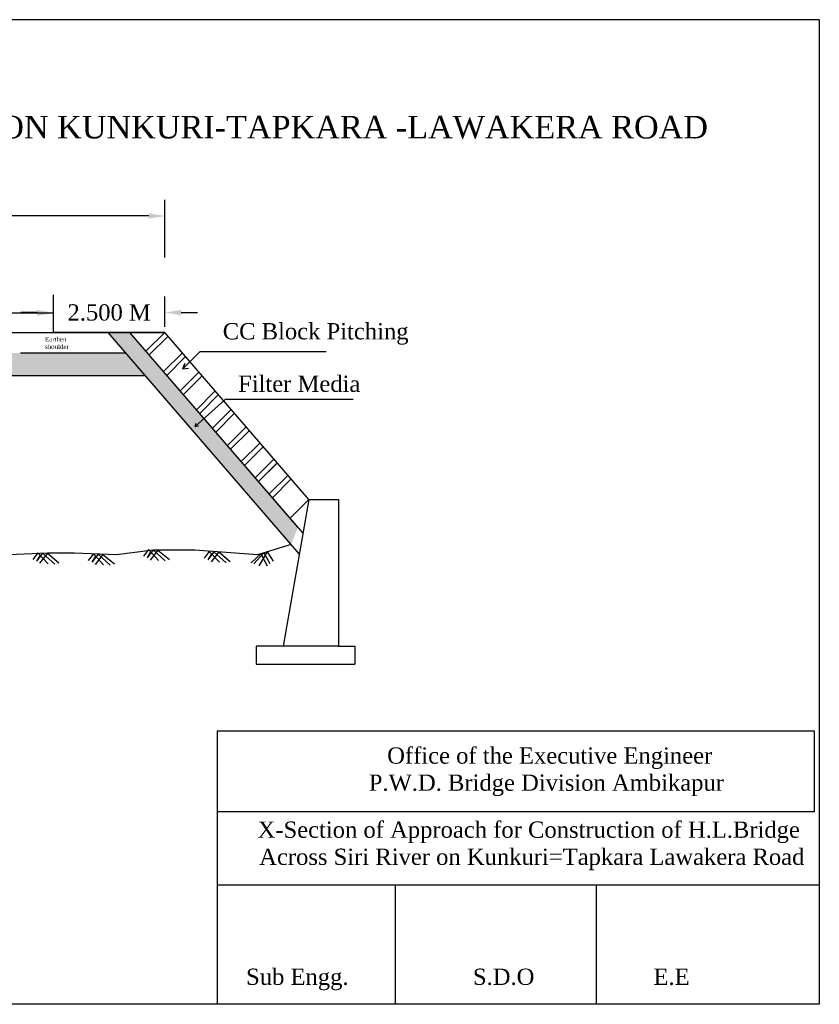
# Model space of a CAD drawing. Header units: inches. Extents: x -569 to 1089, y 56 to 242.
# Tile 4 of 5: x -14 to -5, y 56 to 67. Entities that reach past the tile are written whole.
import ezdxf

# ---------------------------------------------------------------- set-up
doc = ezdxf.new("R2010")
doc.units = ezdxf.units.IN
doc.header["$MEASUREMENT"] = 0
doc.dimstyles.get("Standard").update_dxf_attribs({"dimtxt": 0.18, "dimasz": 0.18, "dimexe": 0.18, "dimexo": 0.0625, "dimgap": 0.09, "dimtad": 0, "dimtih": 1, "dimtoh": 1, "dimdec": 4, "dimzin": 0, "dimdsep": 46, "dimtxsty": 'Standard', "dimcen": 0.09, "dimadec": 0, "dimazin": 0, "dimtfac": 1, "dimtdec": 4, "dimtofl": 0, "dimtmove": 0, "dimatfit": 3, "dimfxl": 1, "dimtolj": 1, "dimtzin": 0, "dimarcsym": 0})
pattern_1 = [(135, (-32.121647, -9e-14), (-0.014008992, 0.052282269), [0.03125, -0.0625]), (15, (-32.121647, -9e-14), (0.052282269, -0.014008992), [0.03125, -0.0625]), (75, (-32.121647, -9e-14), (0.038273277, 0.038273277), [-0.0625, 0.03125])]

# ---------------------------------------------------------------- blocks, each defined once
blk = doc.blocks.new('*D8')
at = {"color": 0, "lineweight": -2, "transparency": 16777216}
for p, q in [((-19.731, 64.579), (-19.731, 65.22)), ((-12.391, 64.579), (-12.391, 65.22)), ((-19.551, 65.04), (-16.616, 65.04)), ((-12.571, 65.04), (-15.506, 65.04))]:
    blk.add_line(p, q, dxfattribs=at)
at = {"color": 0, "transparency": 16777216}
for points in [[(-19.551, 65.07), (-19.551, 65.01), (-19.731, 65.04)], [(-12.571, 65.07), (-12.571, 65.01), (-12.391, 65.04)]]:
    blk.add_solid(points, dxfattribs=at)
at = {"layer": 'Defpoints', "color": 0, "transparency": 16777216}
for p in [(-12.391, 65.04), (-19.731, 64.516), (-12.391, 64.516)]:
    blk.add_point(p, dxfattribs=at)
at = {"color": 0, "transparency": 16777216, "insert": (-16.061, 65.04), "char_height": 0.18, "attachment_point": 5}
blk.add_mtext('\\A1;{\\fTimes New Roman|b0|i0|c0|p18;12.000M}', dxfattribs=at)
blk = doc.blocks.new('*D10')
at = {"color": 0, "lineweight": -2, "transparency": 16777216}
for p, q in [((-13.624, 63.812), (-13.624, 64.151)), ((-12.391, 63.812), (-12.391, 64.151)), ((-13.804, 63.971), (-13.984, 63.971)), ((-12.211, 63.971), (-12.031, 63.971))]:
    blk.add_line(p, q, dxfattribs=at)
at = {"color": 0, "transparency": 16777216}
for points in [[(-13.804, 64.001), (-13.804, 63.941), (-13.624, 63.971)], [(-12.211, 64.001), (-12.211, 63.941), (-12.391, 63.971)]]:
    blk.add_solid(points, dxfattribs=at)
at = {"layer": 'Defpoints', "color": 0, "transparency": 16777216}
for p in [(-12.391, 63.971), (-13.624, 63.75), (-12.391, 63.75)]:
    blk.add_point(p, dxfattribs=at)
at = {"color": 0, "transparency": 16777216, "insert": (-13.008, 63.971), "char_height": 0.18, "width": 1.50419, "attachment_point": 5}
blk.add_mtext('\\A1;{\\fTimes New Roman|b0|i0|c0|p18;2.500 M}', dxfattribs=at)

msp = doc.modelspace()

# ---------------------------------------------------------------- hatches: boundary and pattern name
at = {"true_color": 0x603913}
h = msp.add_hatch(dxfattribs=at)
h.set_pattern_fill('AR-SAND', color=39, angle=45, style=0)
h.set_pattern_definition([(97.5, (-32.1216, -9e-14), (1.407013, 1.317927), [0, -1.52, 0, -1.7, 0, -1.625]), (127.5, (-32.1216, -9e-14), (0.74414, 3.24698), [0, -0.82, 0, -1.37, 0, -0.525]), (167.5, (-31.2519, -0.8697), (-2.19803, 2.206032), [0, -0.5, 0, -1.8, 0, -2.35]), (177.5, (-31.252, -0.8697), (-1.50504, 2.74626), [0, -0.25, 0, -1.18, 0, -1.35])])
h.paths.add_polyline_path([(-12.77838, 63.74955), (-13.02036, 63.74955), (-10.99616, 61.40515), (-10.92072, 61.59666)])
h = msp.add_hatch(dxfattribs=at)
h.set_pattern_fill('HONEY', color=39, scale=0.25, angle=45, style=0)
h.set_pattern_definition(pattern_1)
h.paths.add_polyline_path([(-12.77838, 63.74955), (-13.02036, 63.74955), (-10.99616, 61.40515), (-10.92072, 61.59666)])
h = msp.add_hatch(dxfattribs=at)
h.set_pattern_fill('HONEY', color=39, scale=0.25, angle=45, style=0)
h.set_pattern_definition(pattern_1)
h.paths.add_polyline_path([(-16.06082, 63.27455), (-16.06082, 63.52455), (-13.9866, 63.52455), (-12.82668, 63.52523), (-12.61222, 63.27685), (-13.3936, 63.27455), (-13.9866, 63.27455), (-14.18582, 63.27455)])

# ---------------------------------------------------------------- linework, layer by layer
for p, q in [((-5.1576, 67.21136), (-24.55527, 67.21136)), ((-5.1576, 67.21136), (-5.1576, 56.31957)), ((-13.62426, 63.74955), (-13.62426, 64.16835)), ((-13.62426, 63.96638), (-15.50235, 63.96638)), ((-19.73069, 63.74955), (-12.39096, 63.74955)), ((-16.06082, 63.74955), (-12.39096, 63.74955)), ((-16.06082, 63.74955), (-12.39096, 63.74955)), ((-12.39096, 63.74955), (-13.62426, 63.74955)), ((-10.90809, 61.30315), (-13.02036, 63.74955)), ((-10.92072, 61.59666), (-12.77838, 63.74955)), ((-10.92072, 61.59666), (-12.77838, 63.74955)), ((-10.8664, 61.53371), (-12.77838, 63.74955)), ((-12.39096, 63.74955), (-12.60164, 63.54473)), ((-10.79928, 61.90491), (-12.39096, 63.74955)), ((-10.79928, 61.90491), (-12.39096, 63.74955)), ((-12.35738, 63.71063), (-12.5655, 63.50284)), ((-12.19858, 63.5266), (-12.40672, 63.31883)), ((-12.00499, 63.53834), (-12.19331, 63.34907)), ((-10.60913, 63.53834), (-12.00499, 63.53834)), ((-12.16306, 63.48543), (-12.37053, 63.27689)), ((-12.19331, 63.34907), (-12.17317, 63.40832)), ((-12.17317, 63.40832), (-12.19331, 63.34907)), ((-12.01621, 63.31362), (-12.22337, 63.10634)), ((-12.19331, 63.34907), (-12.12953, 63.35801)), ((-17.93582, 63.27455), (-13.41439, 63.27455)), ((-14.18582, 63.27455), (-13.52589, 63.27455)), ((-13.9866, 63.27455), (-13.3936, 63.27455)), ((-11.98018, 63.27187), (-12.18716, 63.06438)), ((-11.83484, 63.10505), (-12.04293, 62.89723)), ((-11.79967, 63.06429), (-12.00675, 62.85529)), ((-11.72665, 63.00812), (-12.05795, 62.71298)), ((-10.3089, 63.00812), (-11.72665, 63.00812)), ((-11.65789, 62.89911), (-11.86581, 62.69108)), ((-11.62186, 62.85735), (-11.8296, 62.64912)), ((-12.05795, 62.71298), (-12.04535, 62.74937)), ((-12.05795, 62.71298), (-12.02013, 62.71788)), ((-11.49326, 62.709), (-11.70117, 62.50097)), ((-11.49326, 62.709), (-11.70117, 62.50097)), ((-11.45723, 62.66724), (-11.66496, 62.459)), ((-11.45723, 62.66724), (-11.66496, 62.459)), ((-11.33891, 62.5303), (-11.54723, 62.32274)), ((-11.30368, 62.48947), (-11.51105, 62.28081)), ((-11.18489, 62.3518), (-11.39284, 62.14382)), ((-11.18665, 62.35012), (-11.39284, 62.14382)), ((-11.14892, 62.31011), (-11.35663, 62.10185)), ((-11.15062, 62.30836), (-11.35663, 62.10185)), ((-11.03064, 62.17304), (-11.23856, 61.96501)), ((-10.99461, 62.13128), (-11.20235, 61.92305)), ((-10.79928, 61.90491), (-11.08396, 60.28263)), ((-10.79928, 61.90491), (-11.00742, 61.69714)), ((-10.79928, 61.90491), (-10.47196, 61.90491)), ((-10.47196, 61.90491), (-10.47196, 60.28263)), ((-12.5727, 61.34883), (-12.62992, 61.27656)), ((-12.52243, 61.34644), (-12.58959, 61.2576)), ((-12.54935, 61.32371), (-12.58959, 61.2576)), ((-12.5727, 61.34883), (-12.46147, 61.22915)), ((-12.46854, 61.34388), (-12.554, 61.23389)), ((-12.52243, 61.34644), (-12.38792, 61.22441)), ((-12.52243, 61.34644), (-12.52243, 61.34644)), ((-12.46854, 61.34388), (-12.34047, 61.23863)), ((-11.90093, 61.32863), (-11.95815, 61.25636)), ((-11.85065, 61.32623), (-11.91782, 61.23739)), ((-11.90093, 61.32863), (-11.7897, 61.20895)), ((-11.79677, 61.32367), (-11.88223, 61.21369)), ((-11.85065, 61.32623), (-11.71615, 61.20421)), ((-11.85065, 61.32623), (-11.85065, 61.32623)), ((-11.79677, 61.32367), (-11.6863, 61.2283)), ((-11.79677, 61.32367), (-11.66869, 61.21843)), ((-11.26253, 61.3232), (-11.35203, 61.16909)), ((-11.26253, 61.3232), (-11.19556, 61.2212)), ((-13.79507, 61.31339), (-13.85229, 61.24112)), ((-13.74479, 61.311), (-13.81196, 61.22216)), ((-13.77172, 61.28828), (-13.81196, 61.22216)), ((-13.79507, 61.31339), (-13.68384, 61.19372)), ((-13.69091, 61.30844), (-13.77637, 61.19846)), ((-13.74479, 61.311), (-13.61029, 61.18897)), ((-13.74479, 61.311), (-13.74479, 61.311)), ((-13.69091, 61.30844), (-13.56284, 61.2032)), ((-13.18128, 61.30139), (-13.2385, 61.22912)), ((-13.131, 61.299), (-13.19817, 61.21016)), ((-13.15793, 61.27627), (-13.19817, 61.21016)), ((-13.18128, 61.30139), (-13.07005, 61.18171)), ((-13.07712, 61.29643), (-13.16258, 61.18645)), ((-13.131, 61.299), (-12.9965, 61.17697)), ((-13.131, 61.299), (-13.131, 61.299)), ((-13.07712, 61.29643), (-12.94904, 61.19119)), ((-11.87758, 61.30351), (-11.91782, 61.23739)), ((-11.33266, 61.30162), (-11.43738, 61.20462)), ((-11.29702, 61.31259), (-11.40893, 61.1904)), ((-11.33266, 61.30162), (-11.26194, 61.16909)), ((-11.29702, 61.31259), (-11.23349, 61.19751)), ((-11.08396, 60.28263), (-11.38396, 60.28263)), ((-11.38396, 60.28263), (-11.38396, 60.08263)), ((-10.47196, 60.28263), (-11.08396, 60.28263)), ((-10.47196, 60.28263), (-10.29196, 60.28263)), ((-11.38396, 60.08263), (-10.29196, 60.08263)), ((-11.81327, 59.34433), (-5.21598, 59.34433)), ((-11.81327, 59.34433), (-11.81327, 56.31957)), ((-5.21598, 59.34433), (-5.21598, 58.44758)), ((-5.21598, 58.44758), (-11.81327, 58.44758)), ((-11.81327, 57.64111), (-5.1576, 57.64111)), ((-9.84771, 57.64111), (-9.84771, 56.31957)), ((-7.62571, 57.64111), (-7.62571, 56.31957)), ((-11.79622, 56.31957), (-24.55527, 56.31957)), ((-5.1576, 56.31957), (-11.79622, 56.31957))]:
    msp.add_line(p, q)
for points in [[(-13.9866, 63.52455), (-12.82668, 63.52523)], [(-13.3936, 63.27455), (-12.61222, 63.27685)], [(-10.99616, 61.40515), (-11.36809, 61.29072), (-12.05962, 61.34388), (-12.52063, 61.34388), (-12.92846, 61.29072), (-13.38948, 61.30844), (-13.69091, 61.30844), (-14.11647, 61.29072), (-14.36471, 61.29072), (-14.82572, 61.34388), (-15.16262, 61.273), (-15.57045, 61.29072), (-16.06082, 61.28472)], [(-10.29196, 60.28263), (-10.29196, 60.08263)]]:
    msp.add_lwpolyline(points)
msp.add_solid([(-13.80426, 63.99638), (-13.80426, 63.93638), (-13.62426, 63.96638)])

# ---------------------------------------------------------------- texts
for s, insert, char_height, attachment_point in [('\\A1;{\\fTimes New Roman|b0|i0|c0|p18;CONSTRUCTION OF H.L. BRIDGE ACROSS SIRI RIVER ON KUNKURI-TAPKARA -LAWAKERA ROAD}', (-23.69522, 66.14776), 0.25, 1), ('{\\fTimes New Roman|b0|i0|c0|p18;CC Block Pitching }', (-11.75254, 63.85494), 0.18, 1), ('{\\fTimes New Roman|b0|i0|c0|p18;Earthen \\Pshoulder}', (-13.71719, 63.70229), 0.05, 1), ('{\\fTimes New Roman|b0|i0|c0|p18;Filter Media }', (-11.58304, 63.27412), 0.18, 1), ('\\A1;{\\fTimes New Roman|b0|i0|c186|p18;X-Section of Approach for Construction of H.L.Bridge\\P Across \\fTimes New Roman|b0|i0|c0|p18;Siri River on Kunkuri=Tapkara Lawakera Road}', (-8.36975, 58.34162), 0.18, 2)]:
    msp.add_mtext(s, dxfattribs=dict(insert=insert, char_height=char_height, attachment_point=attachment_point))
at = {"char_height": 0.18, "attachment_point": 1}
for s, insert, width in [('{\\fTimes New Roman|b0|i0|c0|p18;     \\fTimes New Roman|b0|i0|c186|p18;Office of the Executive Engineer\\P\\fTimes New Roman|b0|i0|c0|p18;  \\fTimes New Roman|b0|i0|c186|p18;P.W.D. Bridge Division Ambikapur}', (-10.27419, 59.16163), 4.0367599), ('{\\fTimes New Roman|b0|i0|c186|p18;Sub Engg.}', (-11.49433, 56.71432), 1.2902878), ('{\\fTimes New Roman|b0|i0|c0|p18;S.D.O}', (-8.98677, 56.71432), 1.2902878), ('{\\fTimes New Roman|b0|i0|c0|p18;E.E}', (-6.99106, 56.71432), 1.2902878)]:
    msp.add_mtext(s, dxfattribs=dict(at, insert=insert, width=width))

# ---------------------------------------------------------------- dimensions: what is measured, and where the dimension line sits
for base, p1, p2, text, picture, middle in [((-12.39096, 65.04014), (-19.73069, 64.5161), (-12.39096, 64.5161), '{\\fTimes New Roman|b0|i0|c0|p18;12.000M}', '*D8', (-16.06082, 65.04014)), ((-12.39096, 63.97086), (-13.62426, 63.74955), (-12.39096, 63.74955), '{\\fTimes New Roman|b0|i0|c0|p18;2.500 M}', '*D10', (-13.00761, 63.97086))]:
    dim = msp.add_linear_dim(base=base, p1=p1, p2=p2, text=text, dimstyle='Standard')
    dim.commit()
    dim.dimension.update_dxf_attribs({"geometry": picture, "text_midpoint": middle})

doc.saveas('drawing.dxf')
